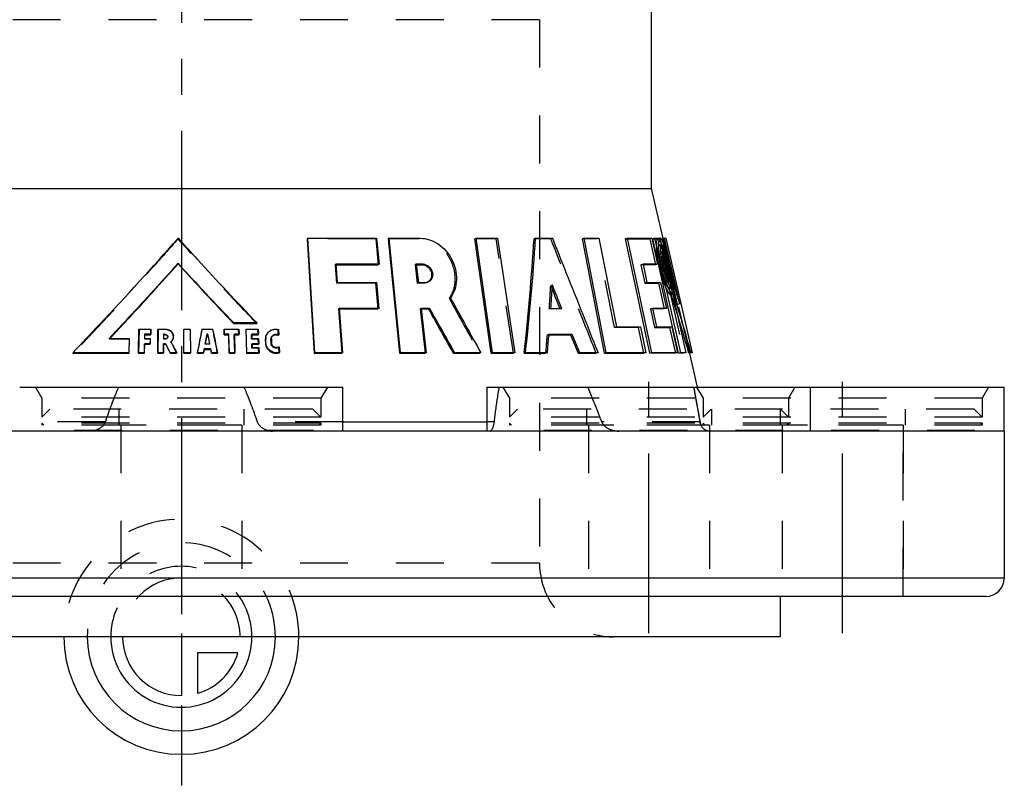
# Model space of a CAD drawing. Header units: millimetres. Extents: x 388 to 612, y 397 to 603.
# Tile 2 of 3: x 478 to 612, y 397 to 501. Entities that reach past the tile are written whole.
import ezdxf

# ---------------------------------------------------------------- set-up
doc = ezdxf.new("R2010")
doc.units = ezdxf.units.MM
doc.header["$LTSCALE"] = 65.185185
doc.linetypes.add('CENTER', pattern=[0.6, 0.375, -0.075, 0.075, -0.075])
doc.linetypes.add('HIDDEN', pattern=[0.2, 0.1, -0.1])
for name, color, linetype in [('KOERPER', 7, 'CONTINUOUS'), ('KONST.EL_MIT_GEO', 7, 'CONTINUOUS'), ('KURVEN', 7, 'CONTINUOUS'), ('L1', 7, 'CONTINUOUS')]:
    doc.layers.add(name, color=color, linetype=linetype)

msp = doc.modelspace()

# ---------------------------------------------------------------- linework, layer by layer
at = {"layer": 'KOERPER', "color": 7, "linetype": 'Continuous'}
for p, q in [((564, 478), (564, 583)), ((436, 478), (564, 478)), ((565.57, 471.2), (564, 478)), ((517.22, 471.25), (517.13, 471.17)), ((517.13, 471.17), (518.08, 455.58)), ((528.27, 471.25), (528.14, 471.18)), ((528.14, 471.18), (529.69, 455.59)), ((540.14, 471.25), (539.96, 471.18)), ((542.15, 455.59), (539.96, 471.18)), ((548.22, 471.25), (548.01, 471.18)), ((554.82, 471.25), (554.58, 471.18)), ((557.57, 455.59), (554.58, 471.18)), ((526.9, 467.72), (526.78, 467.65)), ((532.89, 467.72), (532.74, 467.65)), ((521.04, 467.65), (526.78, 467.65)), ((531.99, 467.65), (532.74, 467.65)), ((521.49, 461.62), (526.76, 461.62)), ((526.88, 461.69), (526.76, 461.62)), ((532.66, 461.62), (533.65, 461.62)), ((533.8, 461.69), (533.65, 461.62)), ((550.02, 458.09), (552.98, 458.09)), ((553.2, 458.16), (552.98, 458.09)), ((552.98, 458.09), (553.99, 455.59)), ((518.16, 455.66), (518.08, 455.58)), ((521.92, 455.66), (521.82, 455.59)), ((529.82, 455.66), (529.69, 455.59)), ((533.32, 455.66), (533.17, 455.59)), ((537.17, 455.66), (537.01, 455.59)), ((540.76, 455.66), (540.59, 455.59)), ((542.33, 455.66), (542.15, 455.59)), ((545.38, 455.66), (545.19, 455.59)), ((546.85, 455.66), (546.65, 455.59)), ((549.82, 455.66), (549.61, 455.59)), ((554.22, 455.66), (553.99, 455.59)), ((556.71, 455.66), (556.47, 455.59)), ((557.82, 455.66), (557.57, 455.59)), ((563.23, 455.66), (562.96, 455.59)), ((518.08, 455.58), (521.82, 455.59)), ((529.69, 455.59), (533.17, 455.59)), ((537.01, 455.59), (540.59, 455.59)), ((542.15, 455.59), (545.19, 455.59)), ((546.65, 455.59), (549.61, 455.59)), ((553.99, 455.59), (556.47, 455.59)), ((557.57, 455.59), (562.96, 455.59)), ((570.23, 451), (569.18, 455.58)), ((478, 451), (522, 451)), ((522, 445), (522, 451)), ((541.64, 451), (612, 451)), ((541.64, 445), (541.64, 451)), ((585.64, 445), (585.64, 451)), ((612, 445), (612, 451)), ((522, 446.24), (541.64, 446.24))]:
    msp.add_line(p, q, dxfattribs=at)
at = {"layer": 'KOERPER', "color": 8, "linetype": 'HIDDEN'}
for p, q in [((526.45, 471.18), (517.13, 471.17)), ((526.58, 471.25), (526.45, 471.18)), ((526.45, 471.18), (526.78, 467.65)), ((532.34, 471.18), (528.14, 471.18)), ((532.49, 471.25), (532.34, 471.18)), ((542.84, 471.18), (539.96, 471.18)), ((543.03, 471.25), (542.84, 471.18)), ((545.19, 455.59), (542.84, 471.18)), ((550.28, 471.18), (548.01, 471.18)), ((550.5, 471.25), (550.28, 471.18)), ((556.55, 471.18), (554.58, 471.18)), ((556.8, 471.25), (556.55, 471.18)), ((558.95, 459.12), (556.55, 471.18)), ((569.18, 455.58), (565.57, 471.2)), ((521.04, 467.72), (520.94, 467.65)), ((531.98, 467.72), (531.84, 467.65)), ((520.94, 467.65), (521.04, 467.65)), ((520.94, 467.65), (521.13, 465.15)), ((531.84, 467.65), (531.99, 467.65)), ((531.84, 467.65), (532.11, 465.15)), ((521.22, 465.22), (521.13, 465.15)), ((526.44, 465.15), (521.13, 465.15)), ((526.56, 465.22), (526.44, 465.15)), ((526.44, 465.15), (526.76, 461.62)), ((532.26, 465.22), (532.11, 465.15)), ((533.03, 465.15), (532.11, 465.15)), ((533.18, 465.22), (533.03, 465.15)), ((550.49, 464.85), (550.27, 464.78)), ((550.27, 464.78), (550.41, 464.43)), ((550.41, 464.43), (550.45, 464.32)), ((536.61, 463.15), (536.45, 463.08)), ((521.48, 461.69), (521.38, 461.62)), ((521.38, 461.62), (521.49, 461.62)), ((521.38, 461.62), (521.82, 455.59)), ((532.65, 461.69), (532.5, 461.62)), ((532.5, 461.62), (532.66, 461.62)), ((532.5, 461.62), (533.17, 455.59)), ((550.28, 461.69), (550.07, 461.62)), ((551.55, 461.62), (550.07, 461.62)), ((551.52, 461.69), (551.55, 461.62)), ((551.77, 461.69), (551.55, 461.62)), ((559.2, 459.19), (558.95, 459.12)), ((562.22, 459.12), (558.95, 459.12)), ((562.49, 459.19), (562.22, 459.12)), ((562.96, 455.59), (562.22, 459.12)), ((550.02, 458.16), (549.81, 458.09)), ((549.81, 458.09), (550.02, 458.09)), ((489.66, 446.24), (478, 446.24)), ((522, 446.24), (510.34, 446.24)), ((542.6, 446.24), (541.64, 446.24)), ((570.58, 446.24), (557.22, 446.24)), ((487.6, 445), (457.98, 445)), ((508.25, 445.8), (491.75, 445.8)), ((542.02, 445), (512.4, 445)), ((571.89, 445.8), (555.39, 445.8)), ((571.83, 445), (559.56, 445)), ((598.25, 445.8), (581.75, 445.8)), ((581.75, 445.8), (581.75, 422.5)), ((598.25, 422.5), (598.25, 445.8))]:
    msp.add_line(p, q, dxfattribs=at)
at = {"layer": 'KOERPER', "color": 7, "linetype": 'Continuous'}
for centre, radius, start, end in [((210.27, 492.68), 338.42, 353.7085, 356.3581), ((1879.83, 1208.48), 1539.49, 209.02153, 209.27848)]:
    msp.add_arc(centre, radius, start, end, dxfattribs=at)
at = {"layer": 'KOERPER', "color": 8, "linetype": 'HIDDEN'}
for centre, radius, start, end in [((533.04, 466.15), 0.998, 294.68, 299.8998), ((211.5, 484.47), 339.34, 356.1384, 356.6729), ((2428.08, 1502.28), 2158.29, 208.78291, 209.01011), ((215.23, 484.2), 335.6, 355.1086, 355.5369), ((2314.61, 765.37), 1772.98, 190.21305, 190.36938)]:
    msp.add_arc(centre, radius, start, end, dxfattribs=at)
for points, knots in [([(536.45, 463.08), (536.7, 463.42), (537.11, 464.21), (537.34, 465.55), (537.19, 466.96), (536.69, 468.32), (535.89, 469.51), (534.85, 470.44), (533.64, 471.03), (532.77, 471.18), (532.34, 471.18)], [0, 0, 0, 0, 0.116471, 0.240025, 0.369811, 0.502378, 0.633768, 0.761028, 0.88286, 1, 1, 1, 1]), ([(556.47, 455.59), (555.95, 456.89), (553.89, 462.08), (551.82, 467.28), (550.28, 471.18)], [0, 0, 0, 0, 0.249472, 1, 1, 1, 1]), ([(542.6, 446.24), (542.64, 446.64), (542.83, 448.23), (543.07, 449.82), (543.27, 451)], [0, 0, 0, 0, 0.251655, 1, 1, 1, 1]), ([(557.22, 446.24), (557.07, 446.64), (556.46, 448.24), (555.82, 449.82), (555.32, 451)], [0, 0, 0, 0, 0.250631, 1, 1, 1, 1]), ([(569.72, 451), (569.76, 450.75), (569.94, 449.75), (570.12, 448.75), (570.26, 448)], [0, 0, 0, 0, 0.248075, 1, 1, 1, 1]), ([(489.66, 446.24), (489.52, 445.83), (488.83, 445.21), (488, 445), (487.6, 445)], [0, 0, 0, 0, 0.519168, 1, 1, 1, 1]), ([(510.34, 446.24), (510.48, 445.83), (511.17, 445.21), (512, 445), (512.4, 445)], [0, 0, 0, 0, 0.519168, 1, 1, 1, 1]), ([(542.02, 445), (542.07, 445), (542.2, 445.1), (542.45, 445.49), (542.56, 445.91), (542.6, 446.24)], [0, 0, 0, 0, 0.113699, 0.304818, 1, 1, 1, 1]), ([(557.22, 446.24), (557.3, 446.02), (557.67, 445.55), (558.51, 445.11), (559.21, 445), (559.56, 445)], [0, 0, 0, 0, 0.251228, 0.624551, 1, 1, 1, 1]), ([(571.83, 445), (571.7, 445), (571.42, 445.05), (570.88, 445.4), (570.64, 445.89), (570.58, 446.24)], [0, 0, 0, 0, 0.210617, 0.432151, 1, 1, 1, 1]), ([(570.58, 446.24), (570.59, 446.2), (570.62, 446.05), (570.67, 445.9), (570.72, 445.8)], [0, 0, 0, 0, 0.265979, 1, 1, 1, 1])]:
    msp.add_open_spline(points, degree=3, knots=knots, dxfattribs=at)
at = {"layer": 'KOERPER', "color": 7, "linetype": 'Continuous'}
msp.add_open_spline([(532.74, 467.65), (532.98, 467.65), (533.48, 467.48), (533.97, 466.87), (534.12, 466.11), (533.91, 465.62), (533.75, 465.45)], degree=3, knots=[0, 0, 0, 0, 0.240515, 0.50128, 0.762003, 1, 1, 1, 1], dxfattribs=at)
at = {"layer": 'KOERPER', "color": 8, "linetype": 'HIDDEN'}
for points in [[(533.46, 465.24), (533.32, 465.18), (533.18, 465.15), (533.03, 465.15)], [(489.66, 446.24), (490.22, 447.85), (490.81, 449.44), (491.48, 451)], [(508.52, 451), (509.19, 449.44), (509.78, 447.85), (510.34, 446.24)], [(570.26, 448), (570.37, 447.41), (570.47, 446.83), (570.58, 446.24)]]:
    msp.add_open_spline(points, degree=3, dxfattribs=at)
at = {"layer": 'KOERPER', "color": 7, "linetype": 'Continuous'}
for points in [[(533.75, 465.45), (533.69, 465.39), (533.62, 465.33), (533.54, 465.28)], [(550.45, 464.32), (550.81, 463.44), (551.16, 462.56), (551.52, 461.69)]]:
    msp.add_open_spline(points, degree=3, dxfattribs=at)
at = {"layer": 'KONST.EL_MIT_GEO', "color": 8, "linetype": 'HIDDEN'}
for p, q in [((548.75, 501), (451.25, 501)), ((548.75, 501), (548.75, 427)), ((499.55, 471.18), (499.55, 471.25)), ((560.44, 471.18), (563.74, 471.18)), ((564.03, 471.25), (563.74, 471.18)), ((563.74, 471.18), (564.53, 467.65)), ((564.16, 471.18), (564.84, 471.18)), ((565.15, 471.25), (564.84, 471.18)), ((565.36, 470.36), (565.07, 470.3)), ((565.48, 471.18), (565.62, 471.18)), ((565.92, 471.25), (565.62, 471.18)), ((565.62, 471.18), (569.22, 455.59)), ((565.57, 469.48), (565.28, 469.41)), ((565.29, 469.41), (565.28, 469.41)), ((565.42, 469.41), (565.29, 469.41)), ((565.71, 469.48), (565.42, 469.41)), ((566.36, 465.3), (565.42, 469.41)), ((565.57, 469.48), (565.57, 469.48)), ((565.71, 469.48), (565.57, 469.48)), ((566.65, 465.36), (565.71, 469.48)), ((565.97, 469.58), (565.96, 469.6)), ((562.83, 467.72), (562.55, 467.65)), ((565.63, 468.6), (565.34, 468.53)), ((565.34, 468.53), (565.47, 467.94)), ((565.71, 468.89), (565.42, 468.83)), ((565.42, 468.83), (565.47, 468.83)), ((565.73, 468.6), (565.44, 468.53)), ((565.57, 467.94), (565.44, 468.53)), ((565.76, 468.89), (565.47, 468.83)), ((565.47, 468.83), (565.73, 467.65)), ((565.76, 468.01), (565.47, 467.94)), ((565.86, 468.01), (565.57, 467.94)), ((565.63, 468.6), (565.76, 468.01)), ((565.98, 467.72), (565.69, 467.65)), ((565.71, 468.89), (565.76, 468.89)), ((565.86, 468.01), (565.73, 468.6)), ((566.02, 467.72), (565.73, 467.65)), ((565.76, 468.89), (566.02, 467.72)), ((566.02, 467.72), (565.98, 467.72)), ((566.17, 467.68), (566.15, 467.75)), ((562.84, 467.65), (562.55, 467.65)), ((562.55, 467.65), (563.1, 465.15)), ((565.73, 467.65), (565.69, 467.65)), ((565.97, 467.33), (565.69, 467.26)), ((565.69, 467.26), (565.73, 467.04)), ((565.73, 467.04), (565.77, 466.82)), ((565.77, 466.82), (565.81, 466.61)), ((565.81, 466.61), (565.97, 465.73)), ((566.11, 467.13), (565.82, 467.06)), ((565.82, 467.06), (565.87, 467.06)), ((565.9, 466.67), (565.82, 467.06)), ((566.16, 467.13), (565.87, 467.06)), ((565.87, 467.06), (566.27, 465.3)), ((565.94, 466.47), (565.9, 466.67)), ((566.05, 465.88), (565.94, 466.47)), ((566.11, 467.13), (566.16, 467.13)), ((566.15, 466.93), (566.11, 467.13)), ((566.22, 466.54), (566.15, 466.93)), ((566.16, 467.13), (566.56, 465.36)), ((566.34, 465.95), (566.22, 466.54)), ((567.54, 462.25), (566.36, 467.35)), ((533.46, 465.24), (533.61, 465.31)), ((563.37, 465.22), (563.1, 465.15)), ((563.1, 465.15), (564.94, 465.15)), ((565.22, 465.22), (564.94, 465.15)), ((564.94, 465.15), (565.73, 461.62)), ((565.97, 465.73), (566.06, 465.3)), ((566.12, 465.49), (566.05, 465.88)), ((566.35, 465.36), (566.06, 465.3)), ((566.06, 465.3), (566.16, 465.3)), ((566.16, 465.3), (566.12, 465.49)), ((566.45, 465.36), (566.16, 465.3)), ((566.56, 465.36), (566.27, 465.3)), ((566.27, 465.3), (566.36, 465.3)), ((566.38, 465.76), (566.34, 465.95)), ((566.35, 465.36), (566.45, 465.36)), ((566.65, 465.36), (566.36, 465.3)), ((566.41, 465.56), (566.38, 465.76)), ((566.45, 465.36), (566.41, 465.56)), ((566.56, 465.36), (566.65, 465.36)), ((566.64, 464.59), (566.35, 464.52)), ((566.35, 464.52), (568.39, 455.59)), ((566.36, 464.49), (566.35, 464.52)), ((566.44, 464.42), (566.73, 464.48)), ((566.65, 463.53), (566.94, 463.6)), ((567.13, 462.12), (567, 462.53)), ((567.83, 462.32), (567.54, 462.25)), ((564.14, 461.69), (563.86, 461.62)), ((564.15, 461.62), (563.86, 461.62)), ((563.86, 461.62), (564.41, 459.12)), ((494.25, 458.83), (494.19, 455.59)), ((494.25, 458.83), (494.23, 458.89)), ((495.86, 458.83), (494.25, 458.83)), ((495.86, 458.83), (495.85, 458.89)), ((495.85, 458.12), (495.86, 458.83)), ((496.83, 458.83), (496.8, 455.59)), ((496.83, 458.83), (496.82, 458.89)), ((497.83, 458.83), (496.83, 458.83)), ((497.83, 458.83), (497.82, 458.89)), ((500.34, 458.83), (500.34, 458.89)), ((501.21, 458.83), (500.34, 458.83)), ((501.21, 458.83), (501.22, 458.89)), ((502.83, 458.83), (502.85, 458.89)), ((504.24, 458.83), (502.83, 458.83)), ((504.24, 458.83), (504.26, 458.89)), ((505.81, 458.83), (505.83, 458.89)), ((507.8, 458.83), (505.81, 458.83)), ((507.8, 458.83), (507.84, 458.89)), ((507.82, 458.12), (507.8, 458.83)), ((508.76, 458.83), (508.8, 458.89)), ((510.42, 458.83), (508.76, 458.83)), ((510.42, 458.83), (510.47, 458.89)), ((510.45, 458.12), (510.42, 458.83)), ((511.73, 458.35), (511.68, 458.28)), ((513.16, 458.78), (513.22, 458.85)), ((513.19, 458.03), (513.16, 458.78)), ((564.68, 459.19), (564.41, 459.12)), ((564.41, 459.12), (566.45, 459.12)), ((566.73, 459.19), (566.45, 459.12)), ((566.45, 459.12), (567.24, 455.59)), ((490.2, 457.53), (490.16, 457.6)), ((490.2, 457.53), (490.27, 457.6)), ((492.94, 457.53), (490.2, 457.53)), ((492.94, 457.53), (492.91, 457.6)), ((495.02, 458.12), (494.99, 458.19)), ((495.01, 457.53), (494.99, 457.6)), ((495.01, 457.53), (495.02, 458.12)), ((495.78, 457.53), (495.01, 457.53)), ((495.78, 457.53), (495.76, 457.6)), ((495.77, 456.82), (495.78, 457.53)), ((497.6, 458.12), (497.59, 458.19)), ((497.6, 457.53), (497.59, 457.6)), ((497.6, 457.53), (497.6, 458.12)), ((497.82, 457.53), (497.6, 457.53)), ((497.82, 457.53), (497.81, 457.6)), ((498.14, 457.86), (498.14, 457.93)), ((498.59, 457.11), (498.58, 457.17)), ((498.92, 457.88), (498.92, 457.95)), ((503.49, 458.12), (503.5, 458.19)), ((503.6, 458.12), (503.61, 458.16)), ((505.82, 458.19), (505.82, 458.12)), ((506.43, 458.12), (506.46, 458.19)), ((507.21, 458.12), (507.24, 458.19)), ((507.21, 458.12), (507.28, 458.12)), ((507.27, 455.59), (507.21, 458.12)), ((509.55, 458.12), (509.59, 458.19)), ((509.55, 458.12), (509.6, 458.12)), ((509.57, 457.53), (509.55, 458.12)), ((509.57, 457.53), (509.61, 457.6)), ((510.47, 457.53), (509.57, 457.53)), ((510.47, 457.53), (510.51, 457.6)), ((510.49, 456.82), (510.47, 457.53)), ((512.2, 457.5), (512.25, 457.57)), ((512.22, 456.91), (512.2, 457.5)), ((512.22, 456.91), (512.27, 456.98)), ((512.37, 457.94), (512.32, 457.88)), ((492.89, 455.59), (492.9, 455.66)), ((494.99, 456.82), (494.97, 456.89)), ((494.97, 455.59), (494.99, 456.82)), ((497.59, 456.82), (497.58, 456.89)), ((497.58, 455.59), (497.59, 456.82)), ((497.87, 456.82), (497.86, 456.89)), ((497.87, 456.82), (497.94, 456.69)), ((497.94, 456.69), (498.08, 456.41)), ((498.08, 456.41), (498.22, 456.14)), ((498.47, 455.65), (498.5, 455.59)), ((500.34, 455.66), (500.34, 455.59)), ((501.23, 455.59), (501.24, 455.66)), ((503, 455.59), (503.1, 456.12)), ((503.1, 456.12), (503.12, 456.19)), ((503.24, 456.82), (503.25, 456.89)), ((503.85, 456.82), (503.24, 456.82)), ((503.84, 456.89), (503.85, 456.82)), ((503.85, 456.82), (503.87, 456.89)), ((504, 456.12), (504.01, 456.19)), ((504.09, 455.65), (504.1, 455.59)), ((506.49, 455.66), (506.49, 455.59)), ((508.86, 455.66), (508.86, 455.59)), ((509.6, 456.82), (509.64, 456.89)), ((509.6, 456.82), (509.64, 456.82)), ((509.61, 456.3), (509.6, 456.82)), ((509.61, 456.3), (509.65, 456.36)), ((510.51, 456.3), (509.61, 456.3)), ((510.51, 456.3), (510.56, 456.36)), ((510.54, 455.59), (510.51, 456.3)), ((513.27, 456.39), (513.32, 456.45)), ((513.3, 455.63), (513.27, 456.39)), ((567.77, 455.59), (567.68, 455.59)), ((569.13, 455.59), (569.07, 455.59)), ((480.13, 451), (519.87, 451)), ((480.13, 451), (481, 449.5)), ((519.87, 451), (519, 449.5)), ((543.27, 451), (609.87, 451)), ((543.77, 451), (544.64, 449.5)), ((570.13, 451), (571, 449.5)), ((583.51, 451), (582.64, 449.5)), ((609.87, 451), (609, 449.5)), ((519, 449.5), (481, 449.5)), ((481, 449.5), (481, 446.9)), ((519, 449.5), (519, 446.9)), ((609, 449.5), (544.64, 449.5)), ((544.64, 449.5), (544.64, 446.9)), ((571, 449.5), (571, 446.9)), ((582.64, 449.5), (582.64, 446.9)), ((609, 449.5), (609, 446.9)), ((482.1, 448), (481, 446.9)), ((517.9, 448), (482.1, 448)), ((491.5, 448), (491.5, 445.8)), ((508.5, 448), (508.5, 445.8)), ((517.9, 448), (519, 446.9)), ((545.74, 448), (544.64, 446.9)), ((607.9, 448), (545.74, 448)), ((555.14, 448), (555.14, 445.8)), ((572.1, 448), (571, 446.9)), ((572.14, 448), (572.14, 445.8)), ((581.5, 448), (581.5, 445.8)), ((581.54, 448), (582.64, 446.9)), ((598.5, 448), (598.5, 445.8)), ((607.9, 448), (609, 446.9)), ((519, 446.9), (481, 446.9)), ((609, 446.9), (544.64, 446.9)), ((519, 446.1), (481, 446.1)), ((481, 446.1), (481.3, 445.8)), ((481, 446.1), (481, 445.8)), ((519, 445.8), (481, 445.8)), ((518, 445.1), (482, 445.1)), ((482, 445.1), (482.1, 445)), ((482, 445.1), (482, 445)), ((491.75, 445.8), (491.75, 422.5)), ((508.25, 445.8), (508.25, 422.5)), ((518, 445.1), (517.9, 445)), ((518, 445.1), (518, 445)), ((519, 446.1), (518.7, 445.8)), ((519, 446.1), (519, 445.8)), ((609, 446.1), (544.64, 446.1)), ((544.64, 446.1), (544.94, 445.8)), ((544.64, 446.1), (544.64, 445.8)), ((609, 445.8), (544.64, 445.8)), ((608, 445.1), (545.64, 445.1)), ((545.64, 445.1), (545.74, 445)), ((545.64, 445.1), (545.64, 445)), ((555.39, 445.8), (555.39, 422.5)), ((571, 446.1), (571.3, 445.8)), ((571, 446.1), (571, 445.8)), ((571.89, 445.8), (571.89, 422.5)), ((572, 445.1), (572.1, 445)), ((572, 445.1), (572, 445)), ((581.64, 445.1), (581.54, 445)), ((581.64, 445.1), (581.64, 445)), ((581.75, 445.8), (581.75, 422.5)), ((582.64, 446.1), (582.34, 445.8)), ((582.64, 446.1), (582.64, 445.8)), ((598.25, 445.8), (598.25, 422.5)), ((608, 445.1), (607.9, 445)), ((608, 445.1), (608, 445)), ((609, 446.1), (608.7, 445.8)), ((609, 446.1), (609, 445.8)), ((548.75, 427), (451.25, 427))]:
    msp.add_line(p, q, dxfattribs=at)
at = {"layer": 'KONST.EL_MIT_GEO', "color": 7, "linetype": 'Continuous'}
for p, q in [((517.22, 471.25), (526.58, 471.25)), ((518.16, 455.66), (517.22, 471.25)), ((526.58, 471.25), (526.9, 467.72)), ((528.27, 471.25), (532.49, 471.25)), ((529.82, 455.66), (528.27, 471.25)), ((540.14, 471.25), (543.03, 471.25)), ((542.33, 455.66), (540.14, 471.25)), ((543.03, 471.25), (545.38, 455.66)), ((548.22, 471.25), (550.5, 471.25)), ((554.82, 471.25), (556.8, 471.25)), ((557.82, 455.66), (554.82, 471.25)), ((556.8, 471.25), (559.2, 459.19)), ((560.71, 471.25), (560.44, 471.18)), ((563.75, 455.59), (560.44, 471.18)), ((560.71, 471.25), (564.03, 471.25)), ((564.02, 455.66), (560.71, 471.25)), ((564.03, 471.25), (564.82, 467.72)), ((564.44, 471.25), (564.16, 471.18)), ((567.68, 455.59), (564.16, 471.18)), ((564.44, 471.25), (565.12, 471.25)), ((567.96, 455.66), (564.44, 471.25)), ((565.12, 471.25), (565.18, 471.08)), ((565.77, 471.25), (565.48, 471.18)), ((566.36, 467.35), (565.48, 471.18)), ((565.77, 471.25), (565.92, 471.25)), ((567.83, 462.32), (565.77, 471.25)), ((565.92, 471.25), (569.51, 455.66)), ((499.55, 467.84), (499.52, 467.8)), ((499.55, 467.77), (499.55, 467.84)), ((499.58, 467.8), (499.55, 467.84)), ((526.9, 467.72), (521.04, 467.72)), ((521.04, 467.72), (521.22, 465.22)), ((532.89, 467.72), (531.98, 467.72)), ((531.98, 467.72), (532.26, 465.22)), ((564.82, 467.72), (562.83, 467.72)), ((562.83, 467.72), (563.37, 465.22)), ((564.82, 467.72), (564.53, 467.65)), ((564.53, 467.65), (562.84, 467.65)), ((521.22, 465.22), (526.56, 465.22)), ((526.56, 465.22), (526.88, 461.69)), ((532.26, 465.22), (533.18, 465.22)), ((563.37, 465.22), (565.22, 465.22)), ((565.22, 465.22), (566.01, 461.69)), ((550.49, 464.85), (550.47, 464.5)), ((566.64, 464.59), (568.68, 455.66)), ((567.42, 462.21), (567.29, 462.59)), ((526.88, 461.69), (521.48, 461.69)), ((521.48, 461.69), (521.92, 455.66)), ((533.8, 461.69), (532.65, 461.69)), ((532.65, 461.69), (533.32, 455.66)), ((550.28, 461.69), (551.77, 461.69)), ((566.01, 461.69), (564.14, 461.69)), ((564.14, 461.69), (564.68, 459.19)), ((565.73, 461.62), (564.15, 461.62)), ((566.01, 461.69), (565.73, 461.62)), ((507.11, 459.65), (507.14, 459.72)), ((507.11, 459.65), (510.26, 459.65)), ((510.3, 459.72), (507.14, 459.72)), ((510.26, 459.65), (510.3, 459.72)), ((494.17, 455.66), (494.23, 458.89)), ((494.23, 458.89), (495.85, 458.89)), ((495.85, 458.89), (495.84, 458.19)), ((496.79, 455.66), (496.82, 458.89)), ((496.82, 458.89), (497.82, 458.89)), ((500.34, 458.89), (501.22, 458.89)), ((500.34, 455.66), (500.34, 458.89)), ((501.22, 458.89), (501.24, 455.66)), ((502.85, 458.89), (504.26, 458.89)), ((505.81, 458.83), (505.82, 458.19)), ((505.83, 458.89), (507.84, 458.89)), ((505.84, 458.19), (505.83, 458.89)), ((507.84, 458.89), (507.85, 458.19)), ((508.76, 458.83), (508.86, 455.66)), ((508.8, 458.89), (510.47, 458.89)), ((508.9, 455.66), (508.8, 458.89)), ((510.47, 458.89), (510.49, 458.19)), ((513.22, 458.85), (513.25, 458.1)), ((559.2, 459.19), (562.49, 459.19)), ((562.49, 459.19), (563.23, 455.66)), ((564.68, 459.19), (566.73, 459.19)), ((566.73, 459.19), (567.52, 455.66)), ((490.16, 457.6), (492.91, 457.6)), ((492.91, 457.6), (492.86, 455.66)), ((492.9, 455.66), (492.94, 457.53)), ((495.84, 458.19), (494.99, 458.19)), ((494.99, 458.19), (494.99, 457.6)), ((494.99, 457.6), (495.76, 457.6)), ((495.02, 458.12), (495.85, 458.12)), ((495.76, 457.6), (495.76, 456.89)), ((495.85, 458.12), (495.84, 458.19)), ((497.82, 458.19), (497.59, 458.19)), ((497.59, 458.19), (497.59, 457.6)), ((497.59, 457.6), (497.81, 457.6)), ((497.6, 458.12), (497.83, 458.12)), ((497.83, 458.12), (497.82, 458.19)), ((498.58, 457.17), (498.61, 457.12)), ((498.61, 457.12), (498.67, 457)), ((503.39, 457.61), (503.25, 456.89)), ((503.45, 457.9), (503.39, 457.61)), ((503.49, 458.12), (503.45, 457.9)), ((503.5, 458.19), (503.49, 458.12)), ((503.49, 458.12), (503.6, 458.12)), ((503.61, 458.19), (503.5, 458.19)), ((503.6, 458.12), (503.62, 457.98)), ((503.61, 458.16), (503.61, 458.19)), ((503.62, 458.15), (503.61, 458.19)), ((503.73, 457.61), (503.62, 458.15)), ((503.62, 457.98), (503.68, 457.69)), ((503.68, 457.69), (503.74, 457.4)), ((503.78, 457.32), (503.73, 457.61)), ((503.74, 457.4), (503.84, 456.89)), ((503.87, 456.89), (503.78, 457.32)), ((505.82, 458.12), (505.84, 458.19)), ((505.82, 458.12), (506.43, 458.12)), ((506.46, 458.19), (505.84, 458.19)), ((506.43, 458.12), (506.49, 455.66)), ((506.52, 455.66), (506.46, 458.19)), ((507.85, 458.19), (507.24, 458.19)), ((507.24, 458.19), (507.3, 455.66)), ((507.28, 458.12), (507.82, 458.12)), ((507.82, 458.12), (507.85, 458.19)), ((510.49, 458.19), (509.59, 458.19)), ((509.59, 458.19), (509.61, 457.6)), ((509.6, 458.12), (510.45, 458.12)), ((509.61, 457.6), (510.51, 457.6)), ((510.45, 458.12), (510.49, 458.19)), ((510.51, 457.6), (510.54, 456.89)), ((511.43, 457.5), (511.48, 457.57)), ((511.43, 457.5), (511.45, 456.91)), ((511.45, 456.91), (511.5, 456.98)), ((511.5, 456.98), (511.48, 457.57)), ((512.25, 457.57), (512.27, 456.98)), ((513.19, 458.03), (513.25, 458.1)), ((550.02, 458.16), (550, 457.88)), ((553.2, 458.16), (550.02, 458.16)), ((554.22, 455.66), (553.2, 458.16)), ((492.86, 455.66), (485.23, 455.66)), ((485.29, 455.59), (485.23, 455.66)), ((492.89, 455.59), (492.86, 455.66)), ((494.95, 455.66), (494.17, 455.66)), ((494.19, 455.59), (494.17, 455.66)), ((494.97, 456.89), (494.95, 455.66)), ((494.97, 455.59), (494.95, 455.66)), ((495.76, 456.89), (494.97, 456.89)), ((494.99, 456.82), (495.77, 456.82)), ((495.77, 456.82), (495.76, 456.89)), ((497.57, 455.66), (496.79, 455.66)), ((496.8, 455.59), (496.79, 455.66)), ((497.58, 456.89), (497.57, 455.66)), ((497.58, 455.59), (497.57, 455.66)), ((497.86, 456.89), (497.58, 456.89)), ((497.59, 456.82), (497.87, 456.82)), ((497.89, 456.84), (497.86, 456.89)), ((498.14, 456.34), (497.89, 456.84)), ((498.28, 456.07), (498.14, 456.34)), ((498.22, 456.14), (498.47, 455.65)), ((498.42, 455.79), (498.28, 456.07)), ((498.49, 455.66), (498.42, 455.79)), ((499.36, 455.66), (498.49, 455.66)), ((498.5, 455.59), (498.49, 455.66)), ((499.36, 455.59), (499.36, 455.66)), ((501.24, 455.66), (500.34, 455.66)), ((500.34, 455.59), (500.34, 455.66)), ((501.23, 455.59), (501.24, 455.66)), ((502.21, 455.59), (502.22, 455.66)), ((503.02, 455.66), (502.22, 455.66)), ((503, 455.59), (503.02, 455.66)), ((503.06, 455.89), (503.02, 455.66)), ((503.11, 456.12), (503.06, 455.89)), ((503.1, 456.12), (504, 456.12)), ((503.12, 456.19), (503.11, 456.12)), ((504.01, 456.19), (503.12, 456.19)), ((503.25, 456.89), (503.87, 456.89)), ((504, 456.12), (504.03, 455.94)), ((504.02, 456.13), (504.01, 456.19)), ((504.08, 455.83), (504.02, 456.13)), ((504.03, 455.94), (504.09, 455.65)), ((504.12, 455.66), (504.08, 455.83)), ((504.1, 455.59), (504.12, 455.66)), ((504.92, 455.66), (504.12, 455.66)), ((504.89, 455.59), (504.92, 455.66)), ((506.49, 455.59), (506.52, 455.66)), ((507.3, 455.66), (506.52, 455.66)), ((507.27, 455.59), (507.3, 455.66)), ((508.86, 455.59), (508.9, 455.66)), ((510.58, 455.66), (508.9, 455.66)), ((510.54, 456.89), (509.64, 456.89)), ((509.64, 456.89), (509.65, 456.36)), ((509.64, 456.82), (510.49, 456.82)), ((509.65, 456.36), (510.56, 456.36)), ((510.49, 456.82), (510.54, 456.89)), ((510.54, 455.59), (510.58, 455.66)), ((510.56, 456.36), (510.58, 455.66)), ((513.3, 455.63), (513.36, 455.7)), ((513.32, 456.45), (513.36, 455.7)), ((521.92, 455.66), (518.16, 455.66)), ((533.32, 455.66), (529.82, 455.66)), ((540.76, 455.66), (537.17, 455.66)), ((545.38, 455.66), (542.33, 455.66)), ((549.82, 455.66), (546.85, 455.66)), ((556.71, 455.66), (554.22, 455.66)), ((563.23, 455.66), (557.82, 455.66)), ((564.02, 455.66), (563.75, 455.59)), ((567.52, 455.66), (564.02, 455.66)), ((567.52, 455.66), (567.24, 455.59)), ((567.96, 455.66), (567.68, 455.59)), ((568.68, 455.66), (567.96, 455.66)), ((568.68, 455.66), (568.39, 455.59)), ((569.07, 455.59), (569.03, 455.75)), ((569.37, 455.66), (569.07, 455.59)), ((569.51, 455.66), (569.22, 455.59)), ((569.51, 455.66), (569.37, 455.66)), ((485.29, 455.59), (492.89, 455.59)), ((494.19, 455.59), (494.97, 455.59)), ((496.8, 455.59), (497.58, 455.59)), ((498.5, 455.59), (499.36, 455.59)), ((500.34, 455.59), (501.23, 455.59)), ((502.21, 455.59), (503, 455.59)), ((504.1, 455.59), (504.89, 455.59)), ((506.49, 455.59), (507.27, 455.59)), ((508.86, 455.59), (510.54, 455.59)), ((567.24, 455.59), (563.75, 455.59)), ((568.39, 455.59), (567.77, 455.59)), ((569.22, 455.59), (569.13, 455.59)), ((612, 445), (388, 445)), ((612, 445), (612, 425)), ((612, 425), (388, 425)), ((609.5, 422.5), (390.5, 422.5)), ((581.5, 422.5), (581.5, 417)), ((581.5, 417), (418.5, 417))]:
    msp.add_line(p, q, dxfattribs=at)
at = {"layer": 'KONST.EL_MIT_GEO', "color": 2, "linetype": 'CENTER'}
for p, q in [((563.64, 417.5), (563.64, 456)), ((590, 417.5), (590, 456))]:
    msp.add_line(p, q, dxfattribs=at)
at = {"layer": 'KONST.EL_MIT_GEO', "color": 7, "linetype": 'Continuous'}
for centre, radius, start, end in [((210.69, 493.09), 338.23, 353.6464, 356.2978), ((383.58, 411.26), 191.19, 16.2397, 18.2313), ((824.66, 762.57), 438.86, 222.2009, 223.6492), ((844.24, 782.2), 466.52, 222.371, 223.7299), ((533.18, 466.25), 1.04, 270.0048, 277.0444), ((212.04, 484.88), 339.04, 356.0782, 356.5538), ((383.49, 403.67), 193.02, 17.7745, 18.3966), ((398.5, 415.69), 175.63, 15.3954, 16.214), ((2446.98, 1515.85), 2181.21, 208.85673, 209.08171), ((1891.19, 1217.11), 1553.44, 209.09695, 209.35179), ((399.33, 408.69), 176.1, 15.5016, 17.3784), ((399.62, 408.72), 176.12, 15.4569, 17.6816), ((-251.81, 603.68), 768.42, 348.89382, 349.13958), ((1362.98, 631.4), 875.88, 191.35863, 191.5746), ((512.76, 457.58), 1.29, 143.3472, 157.7384), ((512.77, 457.57), 1.3, 135.3956, 143.3489), ((497.81, 457.96), 0.36, 270.0585, 286.2691), ((497.89, 457.9), 0.249, 6.2411, 14.276), ((497.87, 457.9), 0.266, 359.4474, 6.2446), ((497.9, 457.95), 1.03, 310.9838, 323.8455), ((861.54, 643.13), 407.82, 207.1542, 207.3673), ((498.01, 457.9), 0.91, 344.2447, 3.3709), ((512.62, 457.54), 1.19, 167.2915, 178.7315), ((512.57, 457.55), 1.14, 178.7852, 182.2101), ((512.66, 457.61), 1.18, 172.0633, 177.0174), ((512.62, 457.61), 1.14, 177.015, 182.2008), ((512.64, 457.02), 1.14, 182.2265, 185.3889), ((512.86, 457.56), 0.618, 141.9291, 145.641), ((512.83, 457.43), 0.684, 103.5568, 108.2603), ((215.72, 484.61), 335.35, 355.0479, 355.4289), ((512.61, 456.96), 1.16, 182.2416, 187.3882), ((609.5, 425), 2.5, 270, 360)]:
    msp.add_arc(centre, radius, start, end, dxfattribs=at)
at = {"layer": 'KONST.EL_MIT_GEO', "color": 8, "linetype": 'HIDDEN'}
for centre, radius, start, end in [((385.39, 411.95), 188.97, 15.4384, 18.2674), ((564.88, 471.09), 0.0913, 89.9461, 103.0924), ((561.12, 468.75), 4.86, 22.5528, 23.9862), ((560.15, 468.34), 5.92, 21.8262, 22.5744), ((559.62, 468.13), 6.49, 21.6099, 21.8341), ((574.3, 469.9), 9.11, 184.4133, 185.8639), ((557.3, 466.52), 8.78, 18.8523, 19.9367), ((548.27, 464.27), 18.18, 16.7548, 17.6452), ((554.78, 465.66), 11.44, 17.7084, 18.8491), ((551.81, 464.71), 14.55, 16.8486, 17.7193), ((540.63, 462), 26.15, 15.3751, 16.7045), ((549.3, 464.56), 17.41, 16.8239, 17.8861), ((540.93, 462.06), 26.14, 15.3741, 16.704), ((582.08, 471.21), 17.49, 189.5522, 191.6536), ((582.16, 471.22), 17.57, 191.6451, 192.3394), ((577.99, 470.32), 13.11, 188.038, 189.5392), ((578.97, 470.48), 14.11, 189.5314, 190.6066), ((579.33, 470.55), 14.48, 190.5999, 192.5883), ((575.87, 470.06), 10.68, 185.8588, 187.1719), ((577.28, 470.24), 12.11, 187.1668, 188.3901), ((578.38, 470.4), 13.22, 188.3859, 189.527), ((570.42, 469.69), 5.21, 192.1693, 192.829), ((579.2, 470.54), 14.05, 189.5249, 190.6029), ((579.53, 470.6), 14.38, 190.5985, 190.777), ((579.62, 470.62), 14.48, 190.7773, 191.6625), ((579.58, 470.61), 14.44, 191.6619, 192.0637), ((570.62, 469.12), 5.28, 192.8381, 194.7321), ((567.39, 468.36), 1.86, 192.8537, 194.0459), ((567.48, 469), 1.8, 190.473, 191.6487), ((567.51, 469.01), 1.83, 191.6415, 192.8467), ((548.62, 463.74), 17.89, 15.9753, 16.849), ((545.3, 462.79), 21.34, 15.2665, 15.981), ((531.86, 459.6), 35.25, 14.3051, 15.3588), ((542.35, 461.98), 24.4, 14.6368, 15.2694), ((540.15, 461.41), 26.68, 14.0623, 14.6401), ((527.26, 458.42), 39.99, 13.8496, 14.3131), ((539.14, 461.15), 27.71, 13.5022, 14.0643), ((525.84, 458.07), 41.45, 13.504, 13.8513), ((525.67, 458.03), 41.63, 12.9504, 13.4027), ((526.14, 458.13), 41.45, 12.9504, 13.4034), ((581.91, 471.17), 17.32, 192.3398, 192.7185), ((581.86, 471.16), 17.26, 192.7191, 192.8647), ((582.03, 471.19), 17.43, 192.8648, 193.0952), ((582.38, 471.28), 17.79, 193.0965, 193.7865), ((579.04, 470.49), 14.18, 192.5905, 192.7551), ((579.29, 470.54), 14.44, 192.7579, 193.5567), ((579.62, 470.62), 14.78, 193.5542, 193.8378), ((579.81, 470.67), 14.97, 193.8384, 194.8794), ((579.43, 470.57), 14.28, 192.0632, 192.6104), ((579.26, 470.54), 14.11, 192.6111, 192.7551), ((579.53, 470.6), 14.39, 192.7583, 193.618), ((579.86, 470.68), 14.73, 193.615, 193.8394), ((580.04, 470.72), 14.91, 193.8402, 194.8831), ((579.89, 470.68), 14.76, 194.8795, 195.9257), ((567.49, 468.04), 1.96, 201.5993, 203.4603), ((-376.52, 288.03), 959.4, 10.65194, 10.77132), ((539.02, 461.12), 27.84, 13.3799, 13.503), ((539.28, 461.18), 27.57, 12.9335, 13.3807), ((539.69, 461.28), 27.15, 11.7895, 12.9356), ((526.03, 458.11), 41.27, 12.4951, 12.9499), ((541.37, 461.63), 25.43, 11.1922, 11.7904), ((526.8, 458.28), 40.47, 12.0385, 12.4964), ((533.91, 459.75), 33.21, 10.4613, 12.1048), ((579.04, 470.16), 14.28, 199.121, 200.3355), ((575.65, 469.32), 10.59, 199.3673, 200.6885), ((577.85, 469.73), 13.01, 200.3435, 200.952), ((576.93, 469.37), 12.03, 200.95, 201.68), ((574.43, 468.86), 9.29, 200.6952, 201.6151), ((573.61, 468.54), 8.41, 201.6205, 202.1865), ((572.44, 468.05), 7.14, 202.1532, 203.8743), ((571.45, 467.62), 6.07, 203.909, 204.3704), ((576.49, 469.59), 11.18, 199.3992, 199.6208), ((573.01, 468.25), 7.45, 202.1998, 203.3164), ((569.9, 466.81), 4.03, 205.9392, 208.4894), ((561.72, 464.74), 4.84, 2.9081, 5.0366), ((541.64, 461.19), 25.35, 9.7609, 10.4422), ((542.56, 461.38), 24.71, 9.5875, 10.4434), ((575.42, 468.77), 10.39, 201.6595, 203.1603), ((570.96, 466.72), 5.48, 207.07, 207.8809), ((570.32, 466.38), 4.76, 207.8687, 209.1891), ((382.4, 403.42), 193.83, 17.754, 18.3656), ((564.06, 464.03), 2.73, 358.4054, 0.625), ((563.25, 464.08), 3.83, 0.6085, 2.7381), ((388.35, 405.33), 187.58, 17.3568, 17.6241), ((-251.64, 602.93), 768.11, 348.94108, 349.1869), ((1362.59, 630.58), 875.37, 191.31512, 191.53118), ((512.71, 457.51), 1.29, 143.3504, 153.3574), ((497.9, 457.83), 0.25, 6.2702, 13.8331), ((860.55, 641.76), 406.34, 207.0285, 207.2687), ((498.02, 457.83), 0.909, 351.403, 3.448), ((512.81, 457.49), 0.62, 137.8184, 141.9255), ((558.75, 427), 10, 180, 270)]:
    msp.add_arc(centre, radius, start, end, dxfattribs=at)
at = {"layer": 'KONST.EL_MIT_GEO', "color": 7, "linetype": 'Continuous'}
for points, knots in [([(485.23, 455.66), (486.45, 456.94), (491.3, 462.07), (496.07, 467.28), (499.55, 471.25)], [0, 0, 0, 0, 0.251162, 1, 1, 1, 1]), ([(499.55, 471.25), (500.43, 470.28), (503.96, 466.39), (507.57, 462.56), (510.3, 459.72)], [0, 0, 0, 0, 0.248675, 1, 1, 1, 1]), ([(532.49, 471.25), (532.92, 471.25), (533.79, 471.1), (535, 470.51), (536.05, 469.58), (536.85, 468.39), (537.35, 467.04), (537.5, 465.62), (537.27, 464.28), (536.87, 463.49), (536.61, 463.15)], [0, 0, 0, 0, 0.117121, 0.238912, 0.366138, 0.497548, 0.630166, 0.759988, 0.883544, 1, 1, 1, 1]), ([(550.5, 471.25), (551.02, 469.94), (553.09, 464.75), (555.16, 459.55), (556.71, 455.66)], [0, 0, 0, 0, 0.250503, 1, 1, 1, 1]), ([(499.52, 467.8), (498.75, 466.94), (495.67, 463.51), (492.54, 460.12), (490.16, 457.6)], [0, 0, 0, 0, 0.248859, 1, 1, 1, 1]), ([(490.27, 457.6), (491.06, 458.44), (494.19, 461.8), (497.27, 465.2), (499.55, 467.77)], [0, 0, 0, 0, 0.251014, 1, 1, 1, 1]), ([(532.89, 467.72), (533.16, 467.72), (533.73, 467.49), (534.14, 466.87), (534.23, 466.29), (534.15, 465.87), (533.94, 465.52), (533.72, 465.36), (533.61, 465.31)], [0, 0, 0, 0, 0.243211, 0.507619, 0.640306, 0.766715, 0.885645, 1, 1, 1, 1]), ([(497.82, 458.89), (498.08, 458.89), (498.5, 458.75), (498.84, 458.34), (498.91, 458.08), (498.92, 457.95)], [0, 0, 0, 0, 0.500505, 0.7512, 1, 1, 1, 1]), ([(511.85, 458.48), (512.02, 458.66), (512.47, 458.91), (512.98, 458.91), (513.22, 458.85)], [0, 0, 0, 0, 0.49527, 1, 1, 1, 1]), ([(498.14, 457.9), (498.14, 457.83), (498.09, 457.7), (497.98, 457.63), (497.91, 457.61)], [0, 0, 0, 0, 0.496004, 1, 1, 1, 1]), ([(513.32, 456.45), (513.13, 456.34), (512.61, 456.32), (512.28, 456.76), (512.27, 456.98)], [0, 0, 0, 0, 0.49891, 1, 1, 1, 1]), ([(511.58, 456.42), (511.7, 456.18), (512.07, 455.77), (512.59, 455.61), (512.85, 455.59)], [0, 0, 0, 0, 0.500402, 1, 1, 1, 1]), ([(512.8, 455.67), (512.57, 455.7), (512.13, 455.86), (511.79, 456.2), (511.68, 456.39)], [0, 0, 0, 0, 0.499553, 1, 1, 1, 1])]:
    msp.add_open_spline(points, degree=3, knots=knots, dxfattribs=at)
at = {"layer": 'KONST.EL_MIT_GEO', "color": 8, "linetype": 'HIDDEN'}
for points, knots in [([(499.55, 471.18), (498.4, 469.86), (493.73, 464.59), (488.94, 459.43), (485.29, 455.59)], [0, 0, 0, 0, 0.248518, 1, 1, 1, 1]), ([(510.26, 459.65), (509.35, 460.6), (505.73, 464.4), (502.17, 468.25), (499.55, 471.18)], [0, 0, 0, 0, 0.251147, 1, 1, 1, 1]), ([(564.75, 471.05), (564.68, 470.9), (564.64, 470.47), (564.64, 470.05), (564.66, 469.79)], [0, 0, 0, 0, 0.381114, 1, 1, 1, 1]), ([(564.86, 471.18), (564.85, 471.18), (564.79, 471.15), (564.76, 471.09), (564.75, 471.05)], [0, 0, 0, 0, 0.197286, 1, 1, 1, 1]), ([(565.27, 470.66), (565.21, 470.8), (565.13, 470.98), (564.96, 471.18), (564.88, 471.18)], [0, 0, 0, 0, 0.665214, 1, 1, 1, 1]), ([(565.15, 471.25), (565.11, 471.24), (565.02, 471.12), (564.93, 470.74), (564.92, 469.96), (565.04, 468.79), (565.2, 467.9), (565.31, 467.42)], [0, 0, 0, 0, 0.034797, 0.09582, 0.307408, 0.622773, 1, 1, 1, 1]), ([(565.29, 471.19), (565.28, 471.2), (565.24, 471.23), (565.18, 471.26), (565.15, 471.25)], [0, 0, 0, 0, 0.314151, 1, 1, 1, 1]), ([(565.36, 470.36), (565.34, 470.36), (565.27, 470.32), (565.26, 470.23), (565.24, 470.17)], [0, 0, 0, 0, 0.171654, 1, 1, 1, 1]), ([(565.6, 469.79), (565.57, 469.87), (565.47, 470.17), (565.36, 470.46), (565.27, 470.66)], [0, 0, 0, 0, 0.286071, 1, 1, 1, 1]), ([(565.57, 470.73), (565.52, 470.82), (565.44, 470.99), (565.34, 471.14), (565.29, 471.19)], [0, 0, 0, 0, 0.594284, 1, 1, 1, 1]), ([(566.44, 467.42), (566.35, 467.81), (566.17, 468.53), (565.9, 469.45), (565.66, 470.04), (565.49, 470.31), (565.39, 470.37), (565.36, 470.36)], [0, 0, 0, 0, 0.376886, 0.695079, 0.907227, 0.96692, 1, 1, 1, 1]), ([(565.87, 469.91), (565.85, 469.97), (565.78, 470.17), (565.71, 470.37), (565.65, 470.52)], [0, 0, 0, 0, 0.27247, 1, 1, 1, 1]), ([(564.66, 469.79), (564.67, 469.67), (564.7, 469.18), (564.77, 468.68), (564.83, 468.31)], [0, 0, 0, 0, 0.226339, 1, 1, 1, 1]), ([(565, 468.49), (564.97, 468.75), (564.92, 469.22), (564.9, 469.69), (564.92, 469.89)], [0, 0, 0, 0, 0.573951, 1, 1, 1, 1]), ([(564.92, 469.89), (564.93, 469.99), (564.94, 470.12), (565.02, 470.28), (565.07, 470.29)], [0, 0, 0, 0, 0.665092, 1, 1, 1, 1]), ([(565.07, 470.29), (565.12, 470.31), (565.28, 470.15), (565.34, 470), (565.4, 469.89)], [0, 0, 0, 0, 0.319598, 1, 1, 1, 1]), ([(565.24, 470.17), (565.23, 470.15), (565.21, 470.02), (565.2, 469.9), (565.2, 469.8)], [0, 0, 0, 0, 0.205223, 1, 1, 1, 1]), ([(565.2, 469.8), (565.2, 469.75), (565.2, 469.55), (565.21, 469.36), (565.22, 469.2)], [0, 0, 0, 0, 0.220423, 1, 1, 1, 1]), ([(565.28, 469.41), (565.26, 469.41), (565.24, 469.31), (565.24, 469.25), (565.24, 469.2)], [0, 0, 0, 0, 0.309856, 1, 1, 1, 1]), ([(565.24, 469.2), (565.24, 469.15), (565.26, 468.95), (565.29, 468.75), (565.33, 468.59)], [0, 0, 0, 0, 0.204894, 1, 1, 1, 1]), ([(565.4, 469.89), (565.41, 469.86), (565.46, 469.74), (565.51, 469.61), (565.55, 469.51)], [0, 0, 0, 0, 0.224792, 1, 1, 1, 1]), ([(565.57, 469.48), (565.54, 469.48), (565.53, 469.36), (565.53, 469.19), (565.56, 468.91), (565.6, 468.71), (565.63, 468.6)], [0, 0, 0, 0, 0.091734, 0.302172, 0.619692, 1, 1, 1, 1]), ([(565.44, 468.53), (565.42, 468.6), (565.41, 468.68), (565.4, 468.78), (565.41, 468.82), (565.41, 468.82)], [0, 0, 0, 0, 0.669979, 0.888028, 1, 1, 1, 1]), ([(565.52, 467.77), (565.52, 467.75), (565.55, 467.64), (565.59, 467.53), (565.61, 467.45)], [0, 0, 0, 0, 0.263199, 1, 1, 1, 1]), ([(565.67, 467.66), (565.67, 467.67), (565.64, 467.71), (565.63, 467.76), (565.61, 467.8)], [0, 0, 0, 0, 0.1608, 1, 1, 1, 1]), ([(565.69, 467.65), (565.69, 467.65), (565.68, 467.65), (565.68, 467.66), (565.67, 467.66)], [0, 0, 0, 0, 0.395664, 1, 1, 1, 1]), ([(565.71, 468.89), (565.7, 468.89), (565.69, 468.87), (565.69, 468.8), (565.7, 468.73), (565.71, 468.67)], [0, 0, 0, 0, 0.086027, 0.285186, 1, 1, 1, 1]), ([(565.76, 468.01), (565.78, 467.95), (565.84, 467.71), (565.91, 467.49), (565.97, 467.33)], [0, 0, 0, 0, 0.280897, 1, 1, 1, 1]), ([(565.86, 468.01), (565.87, 467.99), (565.89, 467.9), (565.91, 467.82), (565.94, 467.77)], [0, 0, 0, 0, 0.28911, 1, 1, 1, 1]), ([(565.94, 467.77), (565.94, 467.76), (565.95, 467.74), (565.96, 467.73), (565.97, 467.72)], [0, 0, 0, 0, 0.336621, 1, 1, 1, 1]), ([(566.46, 467.74), (566.43, 467.85), (566.33, 468.27), (566.22, 468.69), (566.14, 468.99)], [0, 0, 0, 0, 0.257178, 1, 1, 1, 1]), ([(565.1, 467.04), (565.13, 466.9), (565.26, 466.38), (565.42, 465.87), (565.55, 465.49)], [0, 0, 0, 0, 0.259308, 1, 1, 1, 1]), ([(565.31, 467.42), (565.42, 466.91), (565.68, 465.96), (566.12, 464.76), (566.5, 464), (566.76, 463.66), (566.89, 463.59), (566.94, 463.6)], [0, 0, 0, 0, 0.374055, 0.692149, 0.905434, 0.96632, 1, 1, 1, 1]), ([(565.65, 465.81), (565.63, 465.88), (565.51, 466.22), (565.41, 466.56), (565.34, 466.82)], [0, 0, 0, 0, 0.236735, 1, 1, 1, 1]), ([(565.7, 466.63), (565.72, 466.57), (565.79, 466.31), (565.88, 466.06), (565.94, 465.88)], [0, 0, 0, 0, 0.260084, 1, 1, 1, 1]), ([(566.32, 466.56), (566.33, 466.5), (566.38, 466.25), (566.43, 465.99), (566.46, 465.81)], [0, 0, 0, 0, 0.262465, 1, 1, 1, 1]), ([(566.73, 464.48), (566.76, 464.49), (566.82, 464.58), (566.86, 464.87), (566.82, 465.47), (566.67, 466.36), (566.53, 467.05), (566.44, 467.42)], [0, 0, 0, 0, 0.032737, 0.091046, 0.299978, 0.617929, 1, 1, 1, 1]), ([(566.86, 465.86), (566.84, 465.98), (566.74, 466.51), (566.63, 467.03), (566.53, 467.42)], [0, 0, 0, 0, 0.238351, 1, 1, 1, 1]), ([(566.15, 464.69), (566.13, 464.72), (566.05, 464.86), (565.98, 465), (565.93, 465.12)], [0, 0, 0, 0, 0.21522, 1, 1, 1, 1]), ([(565.96, 465.83), (565.97, 465.8), (566.02, 465.66), (566.07, 465.53), (566.11, 465.43)], [0, 0, 0, 0, 0.261373, 1, 1, 1, 1]), ([(566.17, 465.3), (566.18, 465.27), (566.21, 465.19), (566.25, 465.11), (566.28, 465.05)], [0, 0, 0, 0, 0.263311, 1, 1, 1, 1]), ([(566.55, 464.98), (566.56, 464.85), (566.57, 464.68), (566.51, 464.44), (566.45, 464.42)], [0, 0, 0, 0, 0.68178, 1, 1, 1, 1]), ([(566.46, 465.81), (566.47, 465.75), (566.5, 465.53), (566.53, 465.32), (566.54, 465.16)], [0, 0, 0, 0, 0.273761, 1, 1, 1, 1]), ([(566.71, 464.93), (566.7, 464.98), (566.68, 465.16), (566.65, 465.35), (566.62, 465.49)], [0, 0, 0, 0, 0.237562, 1, 1, 1, 1]), ([(567, 465), (567, 465.04), (566.97, 465.2), (566.95, 465.37), (566.93, 465.49)], [0, 0, 0, 0, 0.238593, 1, 1, 1, 1]), ([(567.08, 464.27), (567.07, 464.32), (567.06, 464.56), (567.03, 464.81), (567, 465)], [0, 0, 0, 0, 0.217941, 1, 1, 1, 1]), ([(565.86, 464.68), (565.88, 464.64), (565.95, 464.48), (566.02, 464.33), (566.07, 464.22)], [0, 0, 0, 0, 0.268641, 1, 1, 1, 1]), ([(566.39, 464.42), (566.34, 464.44), (566.25, 464.53), (566.19, 464.63), (566.15, 464.69)], [0, 0, 0, 0, 0.387099, 1, 1, 1, 1]), ([(566.16, 464.06), (566.24, 463.91), (566.35, 463.72), (566.57, 463.51), (566.65, 463.53)], [0, 0, 0, 0, 0.678026, 1, 1, 1, 1]), ([(566.36, 464.89), (566.37, 464.86), (566.43, 464.77), (566.49, 464.67), (566.54, 464.61)], [0, 0, 0, 0, 0.291843, 1, 1, 1, 1]), ([(566.4, 464.42), (566.4, 464.42), (566.39, 464.42), (566.39, 464.42), (566.39, 464.42)], [0, 0, 0, 0, 0.488012, 1, 1, 1, 1]), ([(566.54, 464.61), (566.55, 464.59), (566.59, 464.55), (566.63, 464.51), (566.66, 464.5)], [0, 0, 0, 0, 0.304053, 1, 1, 1, 1]), ([(566.66, 464.5), (566.67, 464.49), (566.68, 464.49), (566.69, 464.49), (566.69, 464.49)], [0, 0, 0, 0, 0.5196, 1, 1, 1, 1]), ([(566.68, 463.54), (566.72, 463.57), (566.78, 463.72), (566.79, 463.86), (566.79, 463.95)], [0, 0, 0, 0, 0.36017, 1, 1, 1, 1]), ([(566.79, 464.06), (566.79, 464.12), (566.78, 464.41), (566.74, 464.7), (566.71, 464.93)], [0, 0, 0, 0, 0.207448, 1, 1, 1, 1]), ([(566.94, 463.6), (567, 463.61), (567.06, 463.75), (567.08, 463.92), (567.08, 464.05), (567.08, 464.12)], [0, 0, 0, 0, 0.327537, 0.616409, 1, 1, 1, 1]), ([(566.65, 463.53), (566.65, 463.53), (566.66, 463.53), (566.67, 463.54), (566.68, 463.54)], [0, 0, 0, 0, 0.49614, 1, 1, 1, 1]), ([(498.92, 457.88), (498.91, 458.01), (498.84, 458.27), (498.5, 458.68), (498.09, 458.83), (497.83, 458.83)], [0, 0, 0, 0, 0.248835, 0.499543, 1, 1, 1, 1]), ([(513.16, 458.78), (512.89, 458.85), (512.32, 458.83), (511.84, 458.5), (511.68, 458.28)], [0, 0, 0, 0, 0.505189, 1, 1, 1, 1]), ([(498.14, 457.86), (498.15, 457.78), (498.09, 457.59), (497.91, 457.53), (497.82, 457.53)], [0, 0, 0, 0, 0.493908, 1, 1, 1, 1]), ([(513.27, 456.39), (513.07, 456.28), (512.55, 456.25), (512.23, 456.69), (512.22, 456.91)], [0, 0, 0, 0, 0.498756, 1, 1, 1, 1])]:
    msp.add_open_spline(points, degree=3, knots=knots, dxfattribs=at)
for points in [[(565.61, 467.8), (565.6, 467.84), (565.59, 467.87), (565.58, 467.91)], [(565.61, 467.45), (565.63, 467.41), (565.64, 467.36), (565.66, 467.32)], [(566.44, 464.42), (566.43, 464.41), (566.41, 464.41), (566.4, 464.42)], [(566.69, 464.49), (566.7, 464.48), (566.72, 464.48), (566.73, 464.48)], [(498.05, 458.04), (498.09, 458), (498.12, 457.95), (498.14, 457.89)], [(503.24, 456.82), (503.32, 457.26), (503.4, 457.69), (503.49, 458.12)], [(511.56, 458.09), (511.52, 458), (511.48, 457.9), (511.46, 457.8)], [(512.2, 457.5), (512.19, 457.63), (512.24, 457.77), (512.32, 457.88)]]:
    msp.add_open_spline(points, degree=3, dxfattribs=at)
at = {"layer": 'KONST.EL_MIT_GEO', "color": 7, "linetype": 'Continuous'}
for points in [[(533.61, 465.31), (533.51, 465.27), (533.41, 465.24), (533.3, 465.22)], [(551.77, 461.69), (551.34, 462.74), (550.91, 463.79), (550.49, 464.85)], [(497.82, 458.19), (497.91, 458.19), (498.01, 458.14), (498.07, 458.07)], [(497.83, 458.12), (497.9, 458.12), (497.99, 458.09), (498.05, 458.04)], [(498.07, 458.07), (498.1, 458.04), (498.12, 458), (498.13, 457.96)], [(498.59, 457.11), (498.67, 457.18), (498.75, 457.27), (498.8, 457.37)], [(498.89, 457.65), (498.86, 457.54), (498.8, 457.44), (498.74, 457.34)], [(498.8, 457.37), (498.86, 457.47), (498.9, 457.58), (498.91, 457.69)], [(511.49, 457.77), (511.5, 457.87), (511.53, 457.97), (511.57, 458.07)], [(512.25, 457.57), (512.24, 457.69), (512.28, 457.81), (512.35, 457.91)], [(512.35, 457.91), (512.42, 457.99), (512.52, 458.05), (512.62, 458.08)], [(512.37, 457.94), (512.44, 458.03), (512.53, 458.09), (512.62, 458.13)], [(512.62, 458.13), (512.71, 458.17), (512.81, 458.19), (512.9, 458.19)], [(512.67, 458.1), (512.77, 458.12), (512.87, 458.12), (512.96, 458.11)], [(512.9, 458.19), (513.02, 458.19), (513.14, 458.15), (513.25, 458.1)], [(512.96, 458.11), (513.04, 458.1), (513.12, 458.07), (513.19, 458.03)], [(511.46, 456.81), (511.48, 456.67), (511.52, 456.54), (511.58, 456.42)], [(511.68, 456.39), (511.59, 456.55), (511.52, 456.73), (511.51, 456.92)], [(513.36, 455.7), (513.17, 455.65), (512.98, 455.65), (512.8, 455.67)], [(512.85, 455.59), (513, 455.58), (513.15, 455.6), (513.3, 455.63)]]:
    msp.add_open_spline(points, degree=3, dxfattribs=at)
at = {"layer": 'KURVEN', "color": 8, "linetype": 'HIDDEN'}
for p, q in [((500, 426.6), (500, 417)), ((516, 417), (484, 417))]:
    msp.add_line(p, q, dxfattribs=at)
at = {"layer": 'KURVEN', "color": 40, "linetype": 'Continuous'}
for p, q in [((500, 417), (500, 409)), ((507.69, 414.8), (502.2, 414.8)), ((502.2, 414.8), (502.2, 409.31))]:
    msp.add_line(p, q, dxfattribs=at)
at = {"layer": 'KURVEN', "color": 8, "linetype": 'HIDDEN'}
for radius, end in [(16, 180), (12.8, 180), (9.6, 179.9999), (8, 179.9999)]:
    msp.add_arc((500, 417), radius, 0, end, dxfattribs=at)
at = {"layer": 'KURVEN', "color": 40, "linetype": 'Continuous'}
for radius, start, end in [(16, 180, 360), (12.8, 180, 360), (9.6, 179.9999, 360), (8, 179.9999, 270), (8, 285.962, 344.038)]:
    msp.add_arc((500, 417), radius, start, end, dxfattribs=at)
at = {"layer": 'L1', "color": 2, "linetype": 'CENTER'}
msp.add_line((500, 603.22), (500, 396.78), dxfattribs=at)

doc.saveas('drawing.dxf')
